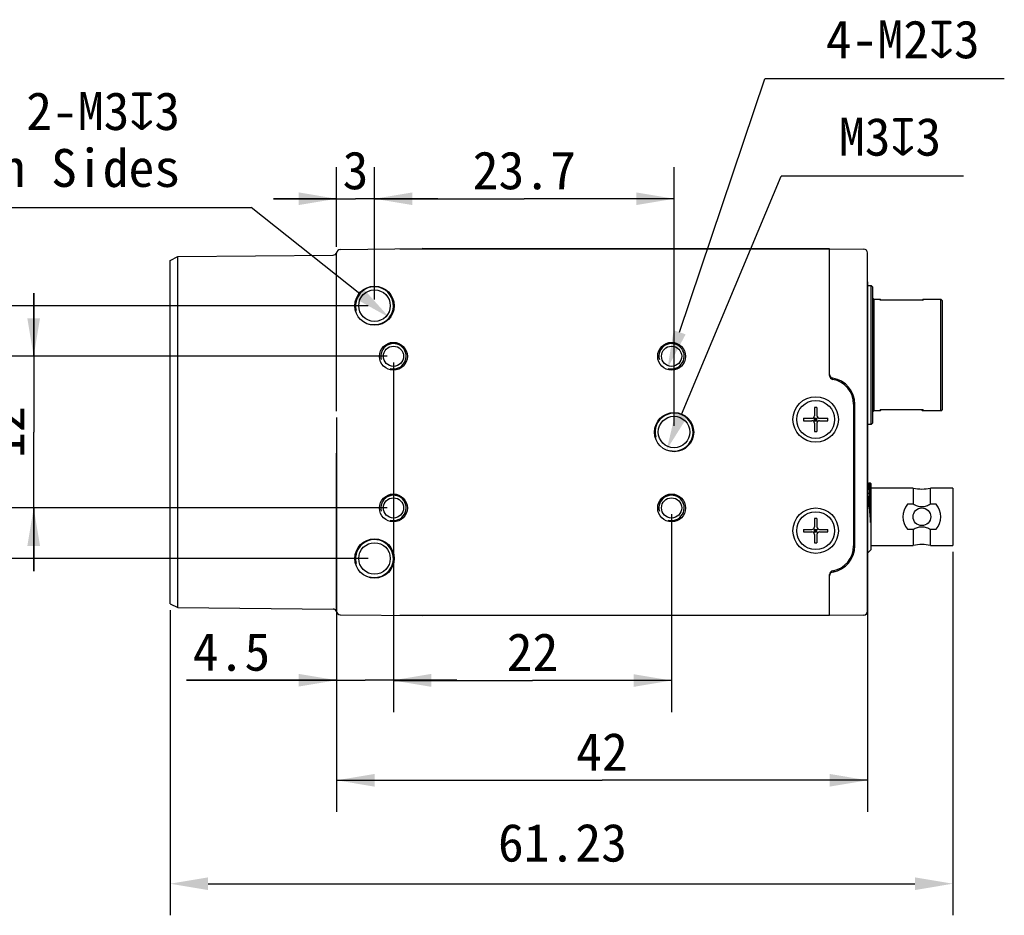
# Model space of a CAD drawing. Header units: millimetres. Extents: x 44 to 250, y 96 to 232.
# Tile 2 of 7: x 115 to 193, y 96 to 167. Entities that reach past the tile are written whole.
import ezdxf
from ezdxf.enums import TextEntityAlignment as Align

# ---------------------------------------------------------------- set-up
doc = ezdxf.new("R2010")
doc.units = ezdxf.units.MM
doc.header["$LTSCALE"] = 16.335
doc.header["$PDMODE"] = 3
doc.header["$PDSIZE"] = 8
doc.layers.get('0').update_dxf_attribs({"linetype": 'CONTINUOUS'})
doc.layers.get('Defpoints').update_dxf_attribs({"linetype": 'CONTINUOUS'})
doc.layers.add('00_COMPONENTS', color=7, linetype='CONTINUOUS')
doc.layers.add('51__DRAFT_DIMS', color=7, linetype='CONTINUOUS')
doc.styles.get("Standard").update_dxf_attribs({"font": 'simfang.ttf'})
doc.dimstyles.new('DIMSTYLE_1', dxfattribs={"dimtxt": 3, "dimasz": 3, "dimexe": 2.5, "dimexo": 0.5, "dimgap": 0.75, "dimtad": 1, "dimdsep": 46, "dimtxsty": 'STANDARD', "dimblk": '_FILLED', "dimblk1": '_FILLED', "dimblk2": '_FILLED', "dimcen": 0.09, "dimclrt": 3, "dimazin": 2, "dimtp": 0.3, "dimtm": 0.3, "dimtfac": 1, "dimtofl": 0, "dimtmove": 0, "dimatfit": 3, "dimldrblk": '_FILLED', "dimfxl": 1, "dimtolj": 1, "dimarcsym": 0})
doc.dimstyles.new('DIMSTYLE_2', dxfattribs={"dimtxt": 3, "dimasz": 3, "dimexe": 2.5, "dimexo": 0.5, "dimgap": 0.75, "dimtad": 1, "dimdsep": 46, "dimtxsty": 'STANDARD', "dimblk": '_FILLED', "dimblk1": '_FILLED', "dimblk2": '_FILLED', "dimcen": 0.09, "dimclrt": 3, "dimazin": 2, "dimtp": 0.2, "dimtm": 0.2, "dimtfac": 1, "dimtofl": 0, "dimtmove": 0, "dimatfit": 3, "dimldrblk": '_FILLED', "dimfxl": 1, "dimtolj": 1, "dimarcsym": 0})
doc.dimstyles.new('DIMSTYLE_3', dxfattribs={"dimtxt": 3, "dimasz": 3, "dimexe": 2.5, "dimexo": 0.5, "dimgap": 0.75, "dimtad": 1, "dimdsep": 46, "dimtxsty": 'STANDARD', "dimblk": '_FILLED', "dimblk1": '_FILLED', "dimblk2": '_FILLED', "dimcen": 0.09, "dimclrt": 3, "dimazin": 2, "dimtp": 0.1, "dimtm": 0.1, "dimtfac": 1, "dimtofl": 0, "dimtmove": 0, "dimatfit": 3, "dimldrblk": '_FILLED', "dimfxl": 1, "dimtolj": 1, "dimarcsym": 0})
doc.dimstyles.new('DIMSTYLE_4', dxfattribs={"dimtxt": 3, "dimasz": 3, "dimexe": 2.5, "dimexo": 0.5, "dimtad": 1, "dimdsep": 46, "dimtxsty": 'STANDARD', "dimblk": '_FILLED', "dimblk1": '_FILLED', "dimblk2": '_FILLED', "dimcen": 0.09, "dimclrt": 3, "dimazin": 2, "dimtp": 0.1, "dimtm": 0.1, "dimtfac": 1, "dimtofl": 0, "dimtmove": 0, "dimatfit": 1, "dimldrblk": '_FILLED', "dimfxl": 1, "dimtolj": 1, "dimarcsym": 0})

# ---------------------------------------------------------------- blocks, each defined once
blk = doc.blocks.new('_FILLED')
at = {"color": 0, "linetype": 'ByBlock'}
blk.add_solid([(0, 0), (-1, 0.167), (-1, -0.167)], dxfattribs=at)
blk = doc.blocks.new('*D20')
at = {"layer": '51__DRAFT_DIMS', "color": 0, "lineweight": -2}
for p, q in [((188.481, 124.763), (188.481, 96.004)), ((126.561, 120.151), (126.561, 96.004)), ((129.561, 98.504), (185.481, 98.504))]:
    blk.add_line(p, q, dxfattribs=at)
at = {"layer": 'Defpoints', "color": 0}
for p in [(188.481, 125.263), (126.561, 120.651), (188.481, 98.504)]:
    blk.add_point(p, dxfattribs=at)
at = {"layer": '51__DRAFT_DIMS', "color": 0, "linetype": 'ByBlock', "lineweight": -2, "xscale": 3, "yscale": 3, "zscale": 3, "rotation": 180}
blk.add_blockref('_FILLED', (126.561, 98.504), dxfattribs=at)
at = {"layer": '51__DRAFT_DIMS', "color": 0, "linetype": 'ByBlock', "lineweight": -2, "xscale": 3, "yscale": 3, "zscale": 3}
blk.add_blockref('_FILLED', (188.481, 98.504), dxfattribs=at)
at = {"layer": '51__DRAFT_DIMS', "color": 3, "insert": (157.6, 103.254), "char_height": 3, "attachment_point": 2, "line_spacing_factor": 0.9}
blk.add_mtext('\\A1;\\A1;61.23', dxfattribs=at)
blk = doc.blocks.new('*D1')
at = {"layer": '51__DRAFT_DIMS', "color": 4}
for p, q in [((181.731, 146.123), (181.731, 104.188)), ((139.731, 135.404), (139.731, 104.188)), ((139.731, 106.688), (160.731, 106.688)), ((181.731, 106.688), (160.731, 106.688))]:
    blk.add_line(p, q, dxfattribs=at)
at = {"layer": '51__DRAFT_DIMS', "color": 4, "xscale": 3, "yscale": 3, "zscale": 3, "rotation": 180}
blk.add_blockref('_FILLED', (139.731, 106.688), dxfattribs=at)
at = {"layer": '51__DRAFT_DIMS', "color": 4, "xscale": 3, "yscale": 3, "zscale": 3}
blk.add_blockref('_FILLED', (181.731, 106.688), dxfattribs=at)
at = {"layer": '51__DRAFT_DIMS', "color": 3}
blk.add_text('42', height=3, dxfattribs=at).set_placement((160.731, 107.438), align=Align.CENTER)
blk = doc.blocks.new('*D2')
at = {"layer": '51__DRAFT_DIMS', "color": 4}
for p, q in [((142.231, 144.238), (106.974, 144.238)), ((109.474, 144.238), (109.474, 134.238)), ((109.474, 124.238), (109.474, 134.238)), ((142.231, 124.238), (106.974, 124.238))]:
    blk.add_line(p, q, dxfattribs=at)
at = {"layer": '51__DRAFT_DIMS', "color": 4, "xscale": 3, "yscale": 3, "zscale": 3}
for p, rotation in [((109.474, 144.238), 90), ((109.474, 124.238), 270)]:
    blk.add_blockref('_FILLED', p, dxfattribs=dict(at, rotation=rotation))
at = {"layer": '51__DRAFT_DIMS', "color": 3}
blk.add_text('20', height=3, rotation=90, dxfattribs=at).set_placement((108.724, 134.238), align=Align.CENTER)
blk = doc.blocks.new('*D3')
at = {"layer": '51__DRAFT_DIMS', "color": 4}
for p, q in [((115.77, 140.238), (115.77, 145.238)), ((115.77, 145.238), (115.77, 134.238)), ((143.731, 140.238), (113.27, 140.238)), ((115.77, 123.238), (115.77, 134.238)), ((143.731, 128.238), (113.27, 128.238)), ((115.77, 128.238), (115.77, 123.238))]:
    blk.add_line(p, q, dxfattribs=at)
at = {"layer": '51__DRAFT_DIMS', "color": 4, "xscale": 3, "yscale": 3, "zscale": 3}
for p, rotation in [((115.77, 140.238), 270), ((115.77, 128.238), 90)]:
    blk.add_blockref('_FILLED', p, dxfattribs=dict(at, rotation=rotation))
at = {"layer": '51__DRAFT_DIMS', "color": 3}
blk.add_text('12', height=3, rotation=90, dxfattribs=at).set_placement((115.02, 134.238), align=Align.CENTER)
blk = doc.blocks.new('*D4')
at = {"layer": '51__DRAFT_DIMS', "color": 4}
for p, q in [((139.731, 148.897), (139.731, 155.203)), ((142.731, 144.738), (142.731, 155.203)), ((139.731, 152.703), (134.731, 152.703)), ((134.731, 152.703), (141.231, 152.703)), ((147.731, 152.703), (141.231, 152.703)), ((142.731, 152.703), (147.731, 152.703))]:
    blk.add_line(p, q, dxfattribs=at)
at = {"layer": '51__DRAFT_DIMS', "color": 4, "xscale": 3, "yscale": 3, "zscale": 3}
blk.add_blockref('_FILLED', (139.731, 152.703), dxfattribs=at)
at = {"layer": '51__DRAFT_DIMS', "color": 4, "xscale": 3, "yscale": 3, "zscale": 3, "rotation": 180}
blk.add_blockref('_FILLED', (142.731, 152.703), dxfattribs=at)
at = {"layer": '51__DRAFT_DIMS', "color": 3}
blk.add_text('3', height=3, dxfattribs=at).set_placement((141.231, 153.453), align=Align.CENTER)
blk = doc.blocks.new('*D5')
at = {"layer": '51__DRAFT_DIMS', "color": 4}
for p, q in [((142.731, 144.738), (142.731, 155.202)), ((166.431, 134.738), (166.431, 155.202)), ((142.731, 152.702), (154.581, 152.702)), ((166.431, 152.702), (154.581, 152.702))]:
    blk.add_line(p, q, dxfattribs=at)
at = {"layer": '51__DRAFT_DIMS', "color": 4, "xscale": 3, "yscale": 3, "zscale": 3, "rotation": 180}
blk.add_blockref('_FILLED', (142.731, 152.702), dxfattribs=at)
at = {"layer": '51__DRAFT_DIMS', "color": 4, "xscale": 3, "yscale": 3, "zscale": 3}
blk.add_blockref('_FILLED', (166.431, 152.702), dxfattribs=at)
at = {"layer": '51__DRAFT_DIMS', "color": 3}
blk.add_text('23.7', height=3, dxfattribs=at).set_placement((154.581, 153.452), align=Align.CENTER)
blk = doc.blocks.new('*D6')
at = {"layer": '51__DRAFT_DIMS', "color": 4}
for p, q in [((144.231, 139.738), (144.231, 112.105)), ((139.731, 135.404), (139.731, 112.105)), ((139.731, 114.605), (127.871, 114.605)), ((127.871, 114.605), (141.981, 114.605)), ((149.231, 114.605), (141.981, 114.605)), ((144.231, 114.605), (149.231, 114.605))]:
    blk.add_line(p, q, dxfattribs=at)
at = {"layer": '51__DRAFT_DIMS', "color": 4, "xscale": 3, "yscale": 3, "zscale": 3}
blk.add_blockref('_FILLED', (139.731, 114.605), dxfattribs=at)
at = {"layer": '51__DRAFT_DIMS', "color": 4, "xscale": 3, "yscale": 3, "zscale": 3, "rotation": 180}
blk.add_blockref('_FILLED', (144.231, 114.605), dxfattribs=at)
at = {"layer": '51__DRAFT_DIMS', "color": 3}
blk.add_text('4.5', height=3, dxfattribs=at).set_placement((134.481, 115.355), align=Align.RIGHT)
blk = doc.blocks.new('*D7')
at = {"layer": '51__DRAFT_DIMS', "color": 4}
for p, q in [((144.231, 127.738), (144.231, 112.081)), ((166.231, 127.738), (166.231, 112.081)), ((144.231, 114.581), (155.231, 114.581)), ((166.231, 114.581), (155.231, 114.581))]:
    blk.add_line(p, q, dxfattribs=at)
at = {"layer": '51__DRAFT_DIMS', "color": 4, "xscale": 3, "yscale": 3, "zscale": 3, "rotation": 180}
blk.add_blockref('_FILLED', (144.231, 114.581), dxfattribs=at)
at = {"layer": '51__DRAFT_DIMS', "color": 4, "xscale": 3, "yscale": 3, "zscale": 3}
blk.add_blockref('_FILLED', (166.231, 114.581), dxfattribs=at)
at = {"layer": '51__DRAFT_DIMS', "color": 3}
blk.add_text('22', height=3, dxfattribs=at).set_placement((155.231, 115.331), align=Align.CENTER)
blk = doc.blocks.new('*D9')
at = {"layer": '51__DRAFT_DIMS', "color": 0, "lineweight": -2}
for p in [(167.01, 135.622), (189.317, 154.486)]:
    blk.add_line(p, (174.906, 154.486), dxfattribs=at)
at = {"layer": 'Defpoints', "color": 0}
for p in [(167.01, 135.622), (165.851, 132.855)]:
    blk.add_point(p, dxfattribs=at)
at = {"layer": '51__DRAFT_DIMS', "color": 0, "linetype": 'ByBlock', "lineweight": -2, "xscale": 3, "yscale": 3, "zscale": 3, "rotation": 247.2855470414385}
blk.add_blockref('_FILLED', (165.851, 132.855), dxfattribs=at)
at = {"layer": '51__DRAFT_DIMS', "color": 3, "insert": (179.471, 159.111), "char_height": 3, "attachment_point": 1, "line_spacing_factor": 0.9}
blk.add_mtext('\\A1;{M3{\\fgdt;x}3}', dxfattribs=at)
blk = doc.blocks.new('*D10')
at = {"layer": '51__DRAFT_DIMS', "color": 0, "lineweight": -2}
for p in [(166.869, 142.134), (192.552, 162.192)]:
    blk.add_line(p, (173.62, 162.192), dxfattribs=at)
at = {"layer": 'Defpoints', "color": 0}
for p in [(166.55, 141.186), (165.912, 139.291)]:
    blk.add_point(p, dxfattribs=at)
at = {"layer": '51__DRAFT_DIMS', "color": 0, "linetype": 'ByBlock', "lineweight": -2, "xscale": 3, "yscale": 3, "zscale": 3, "rotation": 251.3985317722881}
blk.add_blockref('_FILLED', (165.912, 139.291), dxfattribs=at)
at = {"layer": '51__DRAFT_DIMS', "color": 3, "insert": (178.438, 166.817), "char_height": 3, "attachment_point": 1, "line_spacing_factor": 0.9}
blk.add_mtext('\\A1;{4-M2{\\fgdt;x}3}', dxfattribs=at)

msp = doc.modelspace()

# ---------------------------------------------------------------- linework, layer by layer
at = {"layer": '00_COMPONENTS', "color": 7}
for p, q in [((126.561, 147.826), (127.161, 148.129)), ((127.161, 148.129), (139.449, 148.236)), ((127.161, 120.348), (127.161, 148.129)), ((139.731, 135.904), (139.731, 148.397)), ((139.735, 148.449), (139.739, 148.467)), ((139.738, 148.465), (139.737, 148.461)), ((139.738, 148.463), (139.737, 148.46)), ((139.738, 148.466), (139.739, 148.467)), ((139.738, 148.466), (139.738, 148.464)), ((140.028, 148.697), (146.508, 148.754)), ((144.731, 148.738), (178.731, 148.738)), ((178.731, 148.752), (146.508, 148.754)), ((178.731, 138.706), (178.731, 148.752)), ((178.731, 148.738), (181.433, 148.715)), ((181.731, 120.062), (181.731, 148.415)), ((126.561, 120.651), (126.561, 147.826)), ((181.731, 145.838), (182.031, 145.838)), ((182.031, 134.838), (182.031, 145.838)), ((182.031, 145.838), (182.131, 145.738)), ((182.131, 145.738), (182.131, 134.938)), ((182.231, 144.763), (182.131, 144.863)), ((182.231, 144.763), (182.731, 144.763)), ((182.231, 144.763), (182.231, 135.913)), ((182.731, 144.672), (182.731, 144.763)), ((182.822, 144.672), (182.731, 144.763)), ((186.131, 144.672), (182.731, 144.672)), ((186.039, 144.672), (186.131, 144.763)), ((186.131, 144.763), (187.531, 144.763)), ((186.131, 144.763), (186.131, 144.672)), ((187.631, 144.663), (187.531, 144.763)), ((187.531, 135.913), (187.531, 144.763)), ((187.631, 144.663), (187.631, 136.013)), ((180.631, 136.441), (180.631, 125.236)), ((180.731, 125.236), (180.731, 136.438)), ((177.531, 136.19), (177.531, 135.538)), ((177.731, 136.19), (177.731, 135.538)), ((182.131, 135.813), (182.231, 135.913)), ((182.731, 135.913), (182.231, 135.913)), ((186.131, 136.005), (182.731, 136.005)), ((182.822, 136.005), (182.731, 135.913)), ((182.731, 135.913), (182.731, 136.005)), ((186.039, 136.005), (186.131, 135.913)), ((186.131, 136.005), (186.131, 135.913)), ((187.531, 135.913), (186.131, 135.913)), ((187.531, 135.913), (187.631, 136.013)), ((176.679, 135.338), (177.331, 135.338)), ((176.679, 135.138), (177.331, 135.138)), ((177.472, 135.08), (177.789, 135.397)), ((177.472, 135.397), (177.789, 135.08)), ((177.531, 135.338), (177.731, 135.338)), ((177.531, 135.138), (177.531, 135.338)), ((177.531, 135.238), (177.731, 135.238)), ((177.531, 135.138), (177.731, 135.138)), ((177.531, 134.938), (177.531, 134.287)), ((177.631, 135.138), (177.631, 135.338)), ((177.731, 135.138), (177.731, 135.338)), ((177.731, 134.938), (177.731, 134.287)), ((177.931, 135.338), (178.582, 135.338)), ((177.931, 135.138), (178.582, 135.138)), ((182.031, 134.838), (181.731, 134.838)), ((182.131, 134.938), (182.031, 134.838)), ((139.731, 120.09), (139.731, 132.572)), ((181.758, 130.213), (181.731, 130.213)), ((181.788, 130.163), (181.758, 130.213)), ((181.831, 130.169), (181.784, 130.169)), ((181.853, 130.213), (181.827, 130.168)), ((181.853, 130.213), (181.931, 130.213)), ((181.981, 130.163), (181.931, 130.213)), ((181.981, 130.163), (181.981, 124.913)), ((185.351, 129.813), (181.981, 129.813)), ((185.351, 129.813), (185.351, 128.525)), ((188.481, 129.813), (186.71, 129.813)), ((186.71, 128.525), (186.71, 129.813)), ((188.481, 129.813), (188.481, 125.263)), ((185.351, 128.525), (184.901, 128.525)), ((187.161, 128.525), (186.71, 128.525)), ((181.975, 127.096), (181.975, 128.224)), ((177.531, 127.39), (177.531, 126.738)), ((177.731, 127.39), (177.731, 126.738)), ((176.679, 126.538), (177.331, 126.538)), ((176.679, 126.338), (177.331, 126.338)), ((177.472, 126.597), (177.789, 126.28)), ((177.472, 126.28), (177.789, 126.597)), ((177.531, 126.538), (177.731, 126.538)), ((177.531, 126.338), (177.531, 126.538)), ((177.531, 126.438), (177.731, 126.438)), ((177.531, 126.338), (177.731, 126.338)), ((177.631, 126.338), (177.631, 126.538)), ((177.731, 126.338), (177.731, 126.538)), ((177.931, 126.538), (178.582, 126.538)), ((177.931, 126.338), (178.582, 126.338)), ((184.901, 126.552), (185.351, 126.552)), ((185.351, 126.552), (185.351, 125.263)), ((186.71, 126.552), (187.161, 126.552)), ((186.71, 125.263), (186.71, 126.552)), ((177.531, 126.138), (177.531, 125.487)), ((177.731, 126.138), (177.731, 125.487)), ((181.731, 124.663), (181.981, 124.913)), ((181.981, 125.263), (185.351, 125.263)), ((186.71, 125.263), (188.481, 125.263)), ((178.731, 119.725), (178.731, 122.971)), ((126.561, 120.651), (127.161, 120.348)), ((127.161, 120.348), (139.449, 120.241)), ((139.739, 120.01), (139.735, 120.028)), ((139.739, 120.01), (139.738, 120.012)), ((181.73, 120.055), (181.731, 120.058)), ((181.731, 120.058), (181.731, 120.059)), ((140.028, 119.78), (146.508, 119.723)), ((178.731, 119.738), (144.731, 119.738)), ((178.731, 119.725), (146.508, 119.723)), ((181.433, 119.762), (178.731, 119.738))]:
    msp.add_line(p, q, dxfattribs=at)
at = {"layer": '00_COMPONENTS', "color": 4}
for p, q in [((179.399, 138.285), (179.475, 138.361)), ((180.459, 137.245), (180.536, 137.321)), ((180.631, 135.316), (180.731, 135.416)), ((180.631, 133.216), (180.731, 133.316)), ((180.631, 131.116), (180.731, 131.216)), ((180.631, 129.016), (180.731, 129.116)), ((180.631, 126.916), (180.731, 127.016)), ((180.57, 124.754), (180.701, 124.886)), ((178.981, 123.165), (179.112, 123.297))]:
    msp.add_line(p, q, dxfattribs=at)
at = {"layer": '00_COMPONENTS', "color": 7}
for points in [[(139.735, 148.449), (139.736, 148.454), (139.737, 148.458), (139.737, 148.461)], [(139.736, 148.456), (139.736, 148.452), (139.735, 148.449)], [(139.736, 120.02), (139.736, 120.025), (139.735, 120.028)], [(139.735, 120.028), (139.736, 120.023), (139.737, 120.019), (139.737, 120.016), (139.738, 120.013)], [(139.738, 120.011), (139.738, 120.014), (139.737, 120.017)]]:
    msp.add_lwpolyline(points, dxfattribs=at)
for centre, radius in [((142.731, 144.238), 1.55), ((142.731, 144.238), 1.25), ((144.231, 140.238), 1.1), ((144.231, 140.238), 0.8), ((166.231, 140.238), 1.1), ((166.231, 140.238), 0.8), ((177.631, 135.238), 1.8), ((177.631, 135.238), 1.5), ((166.431, 134.238), 1.55), ((166.431, 134.238), 1.25), ((144.231, 128.238), 1.1), ((166.231, 128.238), 1.1), ((144.231, 128.238), 0.8), ((166.231, 128.238), 0.8), ((177.631, 126.438), 1.8), ((177.631, 126.438), 1.5), ((186.031, 127.538), 0.7), ((142.731, 124.238), 1.55), ((142.731, 124.238), 1.25)]:
    msp.add_circle(centre, radius, dxfattribs=at)
for centre, radius, start, end in [((139.447, 148.536), 0.3, 270.5, 346.64778), ((140.031, 148.397), 0.3, 90.5, 180), ((140.031, 148.397), 0.3, 170.03587, 178.01782), ((140.03, 148.397), 0.3, 170.01526, 180.00578), ((140.031, 148.397), 0.301, 178.02956, 180.00259), ((181.431, 148.415), 0.3, 0, 89.5), ((179.031, 138.805), 0.3, 180, 260.40593), ((179.031, 138.706), 0.3, 180, 259.98459), ((178.296, 138.055), 0.75, 48.05981, 54.19229), ((178.631, 136.441), 2, 0, 79.98459), ((178.631, 136.438), 2.1, 0, 80.40593), ((177.331, 135.538), 0.2, 270, 360), ((177.631, 132.236), 3.955, 88.55106, 91.44894), ((177.931, 135.538), 0.2, 180, 270), ((180.633, 135.238), 3.955, 178.55115, 181.44885), ((177.331, 134.938), 0.2, 0, 90), ((177.931, 134.938), 0.2, 90, 180), ((174.628, 135.238), 3.955, 358.55115, 1.44885), ((177.631, 138.24), 3.955, 268.55106, 271.44894), ((186.031, 132.658), 2.925, 256.56881, 283.43119), ((186.031, 127.538), 1.5, 138.87931, 221.12069), ((186.031, 127.538), 1.5, 318.87931, 41.12069), ((177.631, 123.436), 3.955, 88.55106, 91.44894), ((180.633, 126.438), 3.955, 178.55115, 181.44885), ((177.331, 126.738), 0.2, 270, 360), ((177.331, 126.138), 0.2, 0, 90), ((177.931, 126.738), 0.2, 180, 270), ((177.931, 126.138), 0.2, 90, 180), ((174.628, 126.438), 3.955, 358.55115, 1.44885), ((177.631, 129.44), 3.955, 268.55106, 271.44894), ((178.631, 125.236), 2, 280.01541, 360), ((178.631, 125.236), 2.1, 279.59407, 360), ((186.031, 122.418), 2.925, 76.56881, 103.43119), ((179.031, 122.971), 0.3, 100.01541, 180), ((179.031, 122.87), 0.3, 99.59407, 180), ((139.447, 119.941), 0.3, 13.35222, 89.5), ((140.032, 120.079), 0.302, 179.99674, 181.99402), ((140.03, 120.079), 0.3, 179.99593, 269.5), ((181.431, 120.062), 0.3, 270.5, 360)]:
    msp.add_arc(centre, radius, start, end, dxfattribs=at)
at = {"layer": '00_COMPONENTS', "color": 4}
for centre, radius, start, end in [((142.731, 144.238), 1.5, 255, 195), ((144.231, 140.238), 1, 255, 195), ((166.231, 140.238), 1, 255, 195), ((178.631, 136.438), 2.1, 80.40593, 85.75106), ((166.431, 134.238), 1.5, 255, 195), ((144.231, 128.238), 1, 255, 195), ((166.231, 128.238), 1, 255, 195), ((142.731, 124.238), 1.5, 255, 195)]:
    msp.add_arc(centre, radius, start, end, dxfattribs=at)
at = {"layer": '00_COMPONENTS', "color": 7}
for points, knots in [([(181.788, 130.163), (181.79, 130.159), (181.794, 130.148), (181.8, 130.127), (181.805, 130.1), (181.811, 130.066), (181.817, 130.025), (181.825, 129.957), (181.836, 129.855), (181.848, 129.715), (181.86, 129.551), (181.871, 129.365), (181.887, 129.079), (181.905, 128.684), (181.927, 128.177), (181.951, 127.642), (181.967, 127.278), (181.975, 127.096)], [0, 0, 0, 0, 0.004594, 0.011386, 0.020423, 0.031707, 0.045212, 0.060904, 0.098686, 0.144657, 0.198346, 0.259173, 0.326491, 0.477607, 0.64515, 0.821827, 1, 1, 1, 1]), ([(181.975, 128.224), (181.969, 128.358), (181.958, 128.618), (181.941, 128.99), (181.927, 129.277), (181.914, 129.485), (181.905, 129.622), (181.895, 129.745), (181.886, 129.854), (181.876, 129.947), (181.867, 130.024), (181.859, 130.078), (181.853, 130.113), (181.848, 130.132), (181.844, 130.148), (181.84, 130.159), (181.836, 130.166), (181.832, 130.169), (181.831, 130.169)], [0, 0, 0, 0, 0.206757, 0.398705, 0.570704, 0.647806, 0.718271, 0.781634, 0.837464, 0.885424, 0.925213, 0.956589, 0.969065, 0.979374, 0.987519, 0.993539, 0.997552, 1, 1, 1, 1]), ([(181.975, 128.224), (181.972, 128.345), (181.965, 128.58), (181.956, 128.92), (181.946, 129.234), (181.937, 129.513), (181.926, 129.753), (181.916, 129.95), (181.906, 130.098), (181.899, 130.181), (181.894, 130.213)], [0, 0, 0, 0, 0.182528, 0.354616, 0.512896, 0.654238, 0.775853, 0.875254, 0.950405, 1, 1, 1, 1]), ([(181.731, 129.522), (181.752, 129.341), (181.78, 129.06), (181.816, 128.675), (181.856, 128.26), (181.909, 127.732), (181.953, 127.307), (181.975, 127.096)], [0, 0, 0, 0, 0.224594, 0.347206, 0.474908, 0.738407, 1, 1, 1, 1]), ([(186.71, 128.525), (186.658, 128.496), (186.551, 128.442), (186.384, 128.377), (186.21, 128.333), (186.031, 128.318), (185.851, 128.333), (185.677, 128.377), (185.51, 128.442), (185.403, 128.496), (185.351, 128.525)], [0, 0, 0, 0, 0.124981, 0.250012, 0.374999, 0.5, 0.625001, 0.749988, 0.875019, 1, 1, 1, 1]), ([(185.351, 126.552), (185.403, 126.581), (185.51, 126.635), (185.677, 126.7), (185.851, 126.743), (186.031, 126.759), (186.21, 126.743), (186.384, 126.7), (186.551, 126.635), (186.658, 126.581), (186.71, 126.552)], [0, 0, 0, 0, 0.124981, 0.250012, 0.374999, 0.5, 0.625001, 0.749988, 0.875019, 1, 1, 1, 1])]:
    msp.add_open_spline(points, degree=3, knots=knots, dxfattribs=at)
at = {"layer": '51__DRAFT_DIMS', "color": 4}
for p in [(111.017, 152.015), (141.558, 145.173)]:
    msp.add_line(p, (132.975, 152.015), dxfattribs=at)

# ---------------------------------------------------------------- block references
at = {"layer": '51__DRAFT_DIMS', "color": 4, "xscale": 3, "yscale": 3, "zscale": 3, "rotation": 321.4417913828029}
msp.add_blockref('_FILLED', (143.904, 143.303), dxfattribs=at)

# ---------------------------------------------------------------- texts
at = {"layer": '51__DRAFT_DIMS', "color": 3, "insert": (127.354, 161.14), "char_height": 3, "attachment_point": 3, "line_spacing_factor": 0.9}
msp.add_mtext('\\A1;2-M3{\\fgdt|b0|i0|c134|p49;x}3\\P{\\fFangSong|b0|i0|c134|p0;On Both Sides}', dxfattribs=at)

# ---------------------------------------------------------------- dimensions: what is measured, and where the dimension line sits
at = {"layer": '51__DRAFT_DIMS', "color": 4}
for p1, p2, text, picture, middle in [((166.55, 141.186), (165.912, 139.291), '{4-M<>{\\fgdt;x}3}', '*D10', (185.495, 162.192)), ((167.01, 135.622), (165.851, 132.855), '{M<>{\\fgdt;x}3}', '*D9', (184.394, 154.486))]:
    dim = msp.add_diameter_dim_2p(p1=p1, p2=p2, text=text, dimstyle='DIMSTYLE_4', override={"dimtih": 1, "dimtoh": 1, "dimpost": '<>'}, dxfattribs=at)
    dim.commit()
    dim.dimension.update_dxf_attribs({"geometry": picture, "text_midpoint": middle, "dimtype": 163})
for base, p1, p2, dimstyle, picture, middle in [((142.731, 152.703), (139.731, 148.397), (142.731, 144.238), 'DIMSTYLE_3', '*D4', (141.195, 152.703)), ((166.431, 152.702), (142.731, 144.238), (166.431, 134.238), 'DIMSTYLE_2', '*D5', (154.531, 152.702)), ((181.731, 106.688), (139.731, 135.904), (181.731, 146.623), 'DIMSTYLE_1', '*D1', (160.64, 106.688)), ((144.231, 114.605), (139.731, 135.904), (144.231, 140.238), 'DIMSTYLE_3', '*D6', (131.082, 114.605)), ((166.231, 114.581), (144.231, 128.238), (166.231, 128.238), 'DIMSTYLE_2', '*D7', (155.175, 114.581))]:
    dim = msp.add_linear_dim(base=base, p1=p1, p2=p2, dimstyle=dimstyle, dxfattribs=at)
    dim.commit()
    dim.dimension.update_dxf_attribs({"geometry": picture, "text_midpoint": middle, "dimtype": 160})
for base, p1, p2, angle, picture, middle in [((115.77, 140.238), (144.231, 128.238), (144.231, 140.238), 90, '*D3', (115.77, 134.323)), ((109.474, 124.238), (142.731, 144.238), (142.731, 124.238), 270, '*D2', (109.474, 134.212))]:
    dim = msp.add_linear_dim(base=base, p1=p1, p2=p2, angle=angle, dimstyle='DIMSTYLE_2', dxfattribs=at)
    dim.commit()
    dim.dimension.update_dxf_attribs({"geometry": picture, "text_midpoint": middle, "dimtype": 160})
dim = msp.add_linear_dim(base=(188.481, 98.504), p1=(126.561, 120.651), p2=(188.481, 125.263), text='\\A1;61.23', dimstyle='DIMSTYLE_1', override={"dimtxsty": 'STANDARD'}, dxfattribs=at)
dim.commit()
dim.dimension.update_dxf_attribs({"geometry": '*D20', "text_midpoint": (157.6, 98.504), "dimtype": 160})

doc.saveas('drawing.dxf')
